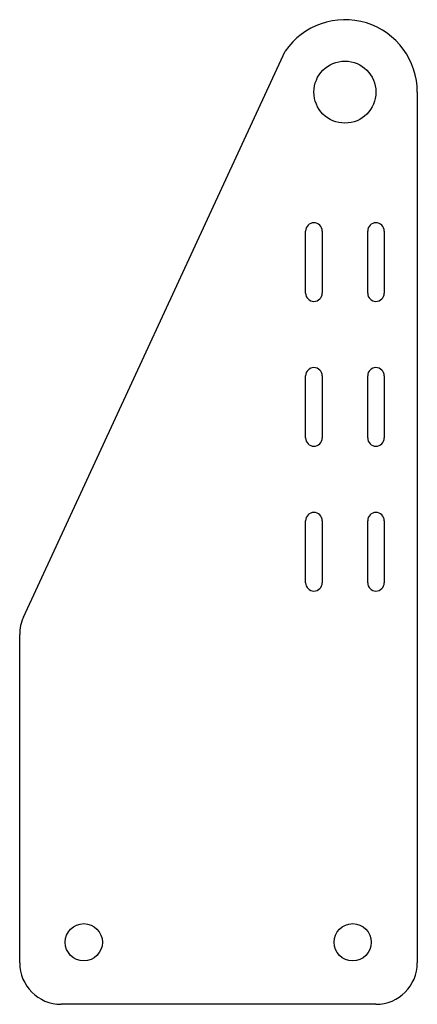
# Model space of a CAD drawing. Header units: millimetres. Extents: x 0 to 97, y 0 to 238.
import ezdxf

# ---------------------------------------------------------------- set-up
doc = ezdxf.new("R2010")
doc.units = ezdxf.units.MM
doc.linetypes.add('SLD-Sürekli', pattern=[0])

msp = doc.modelspace()

# ---------------------------------------------------------------- linework, layer by layer
at = {"color": 7, "linetype": 'SLD-Sürekli', "lineweight": 25}
for p, q in [((1.32, 93.98), (64.6, 230.81)), ((96.52, 220.89), (96.52, 10.4)), ((69.52, 172.3), (69.52, 187.3)), ((73.52, 187.3), (73.52, 172.3)), ((84.52, 172.3), (84.52, 187.3)), ((88.52, 187.3), (88.52, 172.3)), ((69.52, 137.3), (69.52, 152.3)), ((73.52, 152.3), (73.52, 137.3)), ((84.52, 137.3), (84.52, 152.3)), ((88.52, 152.3), (88.52, 137.3)), ((69.52, 102.3), (69.52, 117.3)), ((73.52, 117.3), (73.52, 102.3)), ((84.52, 102.3), (84.52, 117.3)), ((88.52, 117.3), (88.52, 102.3)), ((0.4, 10.4), (0.4, 89.78)), ((86.52, 0.4), (10.4, 0.4))]:
    msp.add_line(p, q, dxfattribs=at)
for centre, radius in [((79.02, 220.89), 7.5), ((15.9, 15.4), 4.5), ((80.9, 15.4), 4.5)]:
    msp.add_circle(centre, radius, dxfattribs=at)
for centre, radius, start, end in [((79.02, 220.89), 17.5, 0, 145.4933), ((71.52, 187.3), 2, 0, 180), ((86.52, 187.3), 2, 0, 180), ((71.52, 172.3), 2, 180, 0), ((86.52, 172.3), 2, 180, 0), ((71.52, 152.3), 2, 0, 180), ((86.52, 152.3), 2, 0, 180), ((71.52, 137.3), 2, 180, 0), ((86.52, 137.3), 2, 180, 0), ((71.52, 117.3), 2, 0, 180), ((86.52, 117.3), 2, 0, 180), ((71.52, 102.3), 2, 180, 0), ((86.52, 102.3), 2, 180, 0), ((10.4, 89.78), 10, 155.183, 180), ((10.4, 10.4), 10, 180, 270), ((86.52, 10.4), 10, 270, 0)]:
    msp.add_arc(centre, radius, start, end, dxfattribs=at)

doc.saveas('drawing.dxf')
